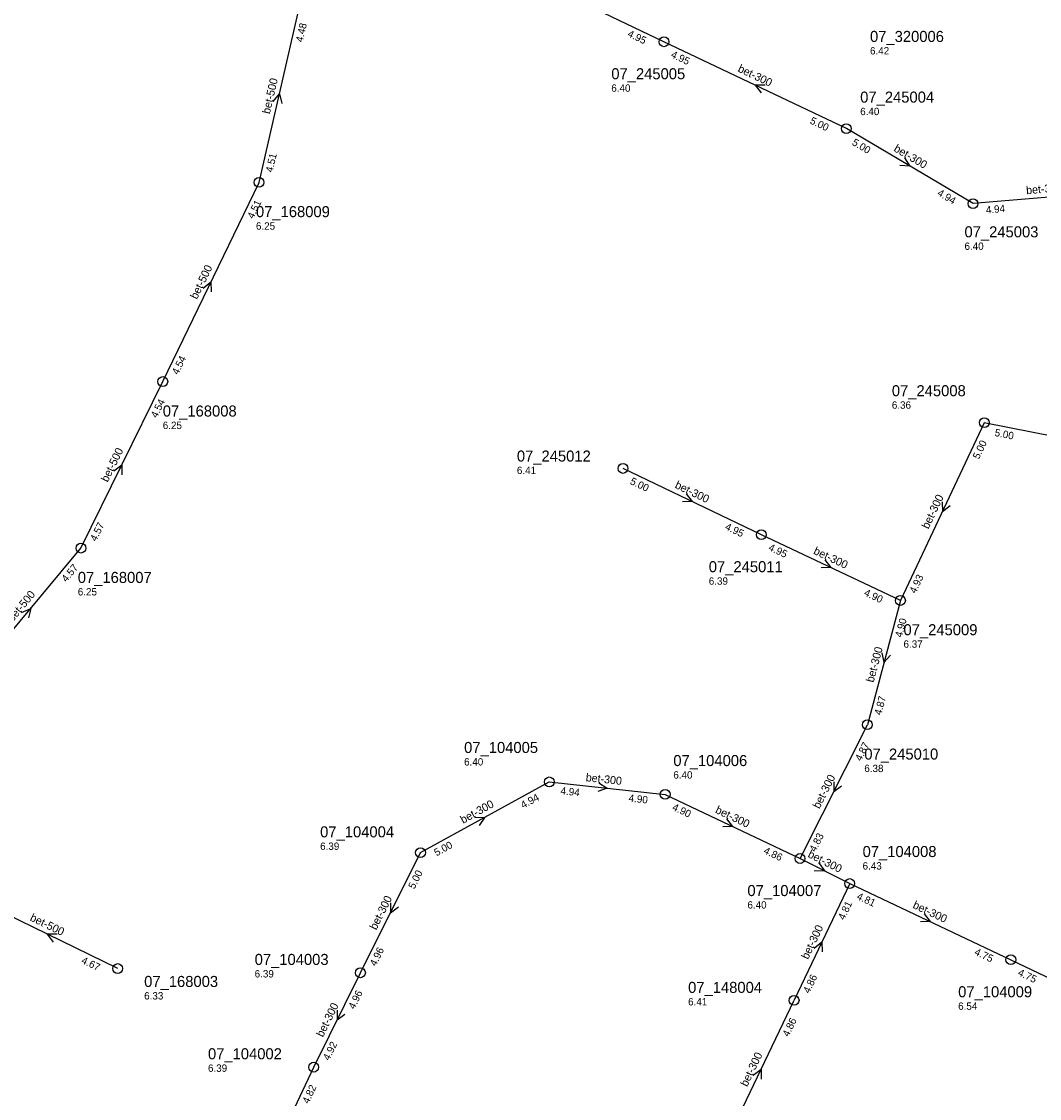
# Model space of a CAD drawing. Header units: metres. Extents: x 163992 to 165429, y 447924 to 449146.
# Tile 29 of 34: x 165080 to 165246, y 448266 to 448441. Entities that reach past the tile are written whole.
import ezdxf

# ---------------------------------------------------------------- set-up
doc = ezdxf.new("R2010")
doc.units = ezdxf.units.M

msp = doc.modelspace()

# ---------------------------------------------------------------- linework, layer by layer
at = {"layer": 'CON_BxH300x300mm', "linetype": 'Continuous'}
for points in [[(165185.141, 448437.924), (165160.787, 448449.61)], [(165214.877, 448423.762), (165185.141, 448437.924)], [(165235.53, 448411.53), (165214.877, 448423.762)], [(165260.321, 448413.628), (165235.53, 448411.53)], [(165237.354, 448375.829), (165223.687, 448346.851)], [(165264.867, 448370.381), (165237.354, 448375.829)], [(165201.031, 448357.568), (165178.484, 448368.366)], [(165223.687, 448346.851), (165201.031, 448357.568)], [(165223.687, 448346.851), (165218.298, 448326.585)], [(165207.33, 448304.776), (165218.298, 448326.585)], [(165145.458, 448305.737), (165166.448, 448317.268)], [(165166.448, 448317.268), (165185.342, 448315.233)], [(165185.342, 448315.233), (165207.33, 448304.776)], [(165135.666, 448286.15), (165145.458, 448305.737)], [(165207.33, 448304.776), (165215.415, 448300.704)], [(165215.415, 448300.704), (165206.356, 448281.664)], [(165215.415, 448300.704), (165241.684, 448288.279)], [(165241.684, 448288.279), (165269.674, 448274.974)], [(165128.06, 448270.766), (165135.666, 448286.15)], [(165195.605, 448259.205), (165206.356, 448281.664)], [(165118.314, 448250.023), (165128.06, 448270.766)]]:
    msp.add_lwpolyline(points, dxfattribs=at)
at = {"layer": 'CON_BxH500x500mm', "linetype": 'Continuous'}
for points in [[(165119.144, 448415.001), (165125.806, 448443.87)], [(165103.45, 448382.533), (165119.144, 448415.001)], [(165090.105, 448355.375), (165103.45, 448382.533)], [(165073.752, 448335.732), (165090.105, 448355.375)], [(165096.109, 448286.841), (165073.129, 448298.038)]]:
    msp.add_lwpolyline(points, dxfattribs=at)
at = {"layer": 'NOD_inspectieput'}
for centre in [(165185.14, 448437.92), (165214.88, 448423.76), (165119.14, 448415), (165235.53, 448411.53), (165103.45, 448382.53), (165237.35, 448375.83), (165178.48, 448368.37), (165201.03, 448357.57), (165090.11, 448355.38), (165223.69, 448346.85), (165218.3, 448326.59), (165166.45, 448317.27), (165185.34, 448315.23), (165145.46, 448305.74), (165207.33, 448304.78), (165215.42, 448300.7), (165241.68, 448288.28), (165096.11, 448286.84), (165135.67, 448286.15), (165206.36, 448281.66), (165128.06, 448270.77)]:
    msp.add_circle(centre, 0.8, dxfattribs=at)
at = {"layer": 'PIJL'}
for points in [[(165201.62, 448430.87), (165200.01, 448430.84), (165201, 448429.57)], [(165121.45, 448428.19), (165122.48, 448429.44), (165122.85, 448427.87)], [(165224.33, 448419), (165225.2, 448417.65), (165223.6, 448417.76)], [(165110.02, 448397.78), (165111.3, 448398.77), (165111.32, 448397.16)], [(165095.5, 448367.98), (165096.78, 448368.95), (165096.79, 448367.34)], [(165188.77, 448364.24), (165189.76, 448362.97), (165188.15, 448362.94)], [(165230.48, 448362.95), (165230.52, 448361.34), (165231.79, 448362.34)], [(165211.37, 448353.48), (165212.36, 448352.21), (165210.75, 448352.17)], [(165080.45, 448344.91), (165081.93, 448345.55), (165081.56, 448343.99)], [(165220.67, 448338.29), (165220.99, 448336.72), (165222.06, 448337.92)], [(165174.54, 448317.12), (165175.9, 448316.25), (165174.39, 448315.69)], [(165212.82, 448317.29), (165212.81, 448315.68), (165214.1, 448316.64)], [(165154.34, 448311.44), (165155.95, 448311.5), (165155.04, 448310.18)], [(165195.34, 448311.27), (165196.34, 448310), (165194.73, 448309.97)], [(165210.33, 448304.14), (165211.37, 448302.74), (165209.63, 448302.75)], [(165140.56, 448297.55), (165140.56, 448295.94), (165141.85, 448296.91)], [(165227.56, 448295.76), (165228.55, 448294.49), (165226.94, 448294.46)], [(165086.23, 448292.46), (165084.62, 448292.44), (165085.6, 448291.16)], [(165209.62, 448290.19), (165210.89, 448291.18), (165210.92, 448289.57)], [(165131.86, 448280.07), (165131.86, 448278.46), (165133.15, 448279.43)], [(165199.71, 448269.45), (165200.98, 448270.43), (165201.01, 448268.82)]]:
    msp.add_lwpolyline(points, dxfattribs=at)

# ---------------------------------------------------------------- texts
at = {"layer": 'DMM_BxH300x300mm'}
for rotation, p in [(-25.47, (165197.07, 448433.11)), (-30.64, (165222.48, 448420.17)), (4.84, (165244.23, 448413.06)), (-25.59, (165186.81, 448365.23)), (64.75, (165228.26, 448358.4)), (-25.32, (165209.4, 448354.49)), (75.11, (165219.31, 448333.39)), (-6.15, (165172.35, 448317.4)), (63.3, (165210.48, 448312.79)), (28.78, (165152.39, 448310.43)), (-25.43, (165193.4, 448312.27)), (-26.73, (165208.48, 448305.07)), (63.44, (165138.24, 448293.04)), (-25.31, (165225.58, 448296.77)), (64.56, (165208.62, 448288.24)), (63.69, (165129.55, 448275.56)), (64.42, (165198.7, 448267.49))]:
    msp.add_text('bet-300', height=1.3, rotation=rotation, dxfattribs=at).set_placement(p)
at = {"layer": 'DMM_BxH500x500mm'}
for rotation, p in [(77.01, (165120.9, 448426.08)), (64.2, (165109.02, 448395.84)), (63.83, (165094.47, 448366.03)), (50.22, (165078.99, 448343.25)), (-25.98, (165081.7, 448294.73))]:
    msp.add_text('bet-500', height=1.3, rotation=rotation, dxfattribs=at).set_placement(p)
at = {"layer": 'INV_BxH300x300mm'}
for s, rotation, p in [('4.95', -25.63, (165179.1, 448438.83)), ('4.95', -25.47, (165186.17, 448435.44)), ('5.00', -25.47, (165208.83, 448424.65)), ('5.00', -30.64, (165215.68, 448421.19)), ('4.94', -30.64, (165229.59, 448412.96)), ('4.94', 4.84, (165237.67, 448409.91)), ('5.00', -11.2, (165238.97, 448373.67)), ('5.00', 64.75, (165236.49, 448369.78)), ('5.00', -25.59, (165179.51, 448365.88)), ('4.95', -25.59, (165194.99, 448358.47)), ('4.95', -25.32, (165202.07, 448355.09)), ('4.93', 64.75, (165226.17, 448347.89)), ('4.90', -25.32, (165217.64, 448347.72)), ('4.90', 75.11, (165223.93, 448340.74)), ('4.87', 75.11, (165220.55, 448328.06)), ('4.87', 63.3, (165217.28, 448320.56)), ('4.94', 28.78, (165162.2, 448312.88)), ('4.94', -6.15, (165168.24, 448315.26)), ('4.90', -6.15, (165179.34, 448314.07)), ('4.90', -25.43, (165186.38, 448312.75)), ('4.83', 63.3, (165209.84, 448305.75)), ('5.00', 28.78, (165148.08, 448305.12)), ('4.86', -25.43, (165201.28, 448305.66)), ('5.00', 63.44, (165144.46, 448299.71)), ('4.81', -25.31, (165216.45, 448298.22)), ('4.81', 64.56, (165214.53, 448294.66)), ('4.96', 63.44, (165138.17, 448287.13)), ('4.75', -25.31, (165235.64, 448289.15)), ('4.75', -25.42, (165242.72, 448285.79)), ('4.86', 64.56, (165208.84, 448282.7)), ('4.96', 63.69, (165134.69, 448280.12)), ('4.86', 64.42, (165205.46, 448275.62)), ('4.92', 63.69, (165130.56, 448271.76)), ('4.82', 64.83, (165127.21, 448264.71))]:
    msp.add_text(s, height=1.2, rotation=rotation, dxfattribs=at).set_placement(p)
at = {"layer": 'INV_BxH500x500mm'}
for s, rotation, p in [('4.48', 77.01, (165126.25, 448437.77)), ('4.51', 77.01, (165121.35, 448416.55)), ('4.51', 64.2, (165118.22, 448408.96)), ('4.54', 64.2, (165105.94, 448383.55)), ('4.54', 63.83, (165102.49, 448376.5)), ('4.57', 63.83, (165092.6, 448356.38)), ('4.57', 50.22, (165087.75, 448349.74)), ('4.67', -25.98, (165090.07, 448287.78))]:
    msp.add_text(s, height=1.2, rotation=rotation, dxfattribs=at).set_placement(p)
at = {"layer": 'NLV_inspectieput'}
for s, p in [('6.42', (165218.73, 448435.85)), ('6.40', (165176.56, 448429.77)), ('6.40', (165217.13, 448425.96)), ('6.25', (165118.64, 448407.29)), ('6.40', (165234.13, 448404)), ('6.36', (165222.29, 448378.1)), ('6.25', (165103.45, 448374.79)), ('6.41', (165161.17, 448367.45)), ('6.39', (165192.45, 448349.41)), ('6.25', (165089.6, 448347.66)), ('6.37', (165224.19, 448339.14)), ('6.40', (165152.57, 448319.94)), ('6.38', (165217.8, 448318.87)), ('6.40', (165186.67, 448317.81)), ('6.39', (165129.1, 448306.19)), ('6.43', (165217.52, 448302.98)), ('6.40', (165198.75, 448296.62)), ('6.39', (165118.43, 448285.39)), ('6.33', (165100.42, 448281.8)), ('6.41', (165189.08, 448280.83)), ('6.54', (165233.1, 448280.12)), ('6.39', (165110.82, 448270.01))]:
    msp.add_text(s, height=1.2, dxfattribs=at).set_placement(p)
at = {"layer": 'NNR_inspectieput'}
for s, p in [('07_320006', (165218.73, 448437.89)), ('07_245005', (165176.56, 448431.81)), ('07_245004', (165217.13, 448428)), ('07_168009', (165118.64, 448409.33)), ('07_245003', (165234.13, 448406.04)), ('07_245008', (165222.29, 448380.14)), ('07_168008', (165103.45, 448376.83)), ('07_245012', (165161.17, 448369.49)), ('07_245011', (165192.45, 448351.45)), ('07_168007', (165089.6, 448349.7)), ('07_245009', (165224.19, 448341.18)), ('07_104005', (165152.57, 448321.98)), ('07_245010', (165217.8, 448320.91)), ('07_104006', (165186.67, 448319.85)), ('07_104004', (165129.1, 448308.23)), ('07_104008', (165217.52, 448305.02)), ('07_104007', (165198.75, 448298.66)), ('07_104003', (165118.43, 448287.43)), ('07_168003', (165100.42, 448283.84)), ('07_148004', (165189.08, 448282.87)), ('07_104009', (165233.1, 448282.16)), ('07_104002', (165110.82, 448272.05))]:
    msp.add_text(s, height=1.8, dxfattribs=at).set_placement(p)

doc.saveas('drawing.dxf')
